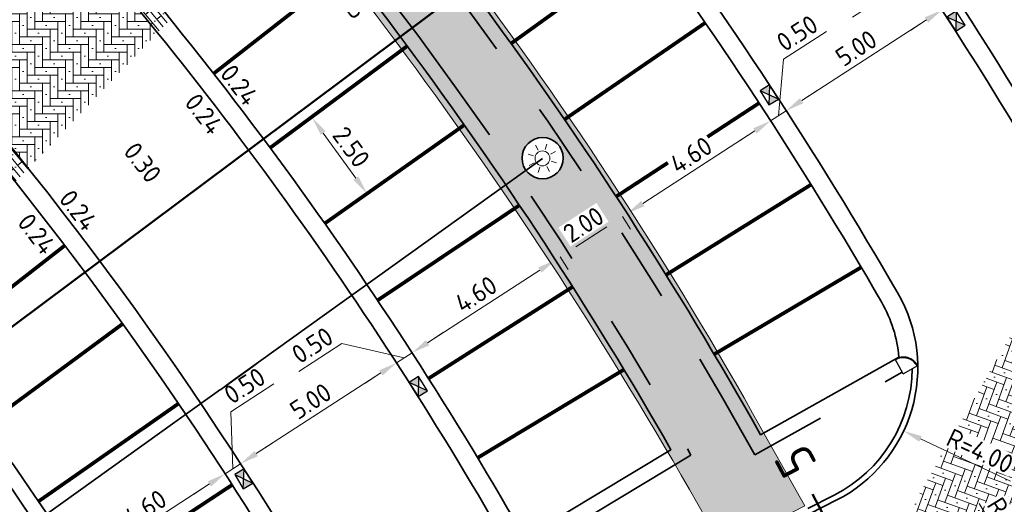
# Model space of a CAD drawing. Header units: metres. Extents: x 109063 to 109671, y 521086 to 521391.
# Tile 12 of 85: x 109144 to 109170, y 521226 to 521239. Entities that reach past the tile are written whole.
import ezdxf
from ezdxf.enums import TextEntityAlignment as Align
from ezdxf.lldxf.tags import DXFTag

# ---------------------------------------------------------------- set-up
doc = ezdxf.new("R2010")
doc.units = ezdxf.units.M
doc.header["$PDMODE"] = 2
doc.linetypes.add('NLCS-HIDDEN', pattern=[4, 2, -2])
doc.linetypes.add('VH-TROTTOIRBAND-SO', pattern=[15, 5, -2, 2, -2, 2, -2])
for name, color, linetype, lineweight in [('N-WE-GR-BOMENGRANULAAT-A-200', 192, 'Continuous', 18), ('N-WE-KL-ET_LS_OV_LICHTMAST-S', 190, 'Continuous', 25), ('N-WE-RI-HWA_KOLK_STRAATKOLK-S-200', 150, 'Continuous', 25), ('N-WE-VH-KANTOPSLUITING_TROTTOIRBAND_130 150_160_HOEKBLOK-S', 210, 'Continuous', 25), ('N-WE-VH-KANTOPSLUITING_TROTTOIRBAND_130X150-G', 210, 'VH-TROTTOIRBAND-SO', 35), ('N-WE-VH-KANTVERHARDING_WEG-G', 4, 'Continuous', 35), ('N-WE-VW-MARKERING_PARKEERVAK-G', 7, 'NLCS-HIDDEN', 35), ('X-XX-AL-M', 7, 'Continuous', 18), ('X-XX-AL-T25', 7, 'Continuous', 25), ('X-XX-AL-VERWIJZING-S', 7, 'Continuous', 25)]:
    doc.layers.add(name, color=color, linetype=linetype, lineweight=lineweight)
doc.layers.add('N-WE-OG-HULPLIJN-G', color=50, linetype='Continuous', lineweight=35, plot=False)
for name, color, linetype, lineweight, true_color in [('N-WE-OV-KABEL_AANSLUITKABEL-G', 3, 'OV-KABEL-SO', 35, 0x00ff00), ('N-WE-VH-KANTOPSLUITING_TROTTOIRBAND_400-G', 6, 'VH-TROTTOIRBAND-SO', 35, 0xff00ff), ('N-WE-VH-VERHARDING_STRAATBAKSTEEN-A', 7, 'Continuous', 18, 0xa50029)]:
    doc.layers.add(name, color=color, linetype=linetype, lineweight=lineweight, true_color=true_color)
doc.layers.get('0').freeze()
doc.styles.add('NLCS-ISO', font='NLCS-ISO.ttf')
doc.styles.add('NLCS-ISO-M200-T25', font='NLCS-ISO.ttf', dxfattribs={"height": 0.5})
doc.styles.get("Standard").update_dxf_attribs({"font": 'isocpeur.ttf'})
tags = doc.linetypes.add('OV-KABEL-SO', pattern='A,4,-1,[103,NLCS.SHX,S=0.75,R=0,X=0,Y=0],-1,4,-1.5,["0V",Standard,S=1,R=0,X=0,Y=-0.5],-3', length=14.5).pattern_tags.tags
tags[18] = DXFTag(74, 10)
doc.dimstyles.new('NLCS-M200-T25-PIJL_L2_H2', dxfattribs={"dimscale": 0.2, "dimtxt": 2.5, "dimasz": 2.5, "dimexe": 2, "dimexo": 2, "dimgap": 0.7, "dimtad": 1, "dimzin": 0, "dimdsep": 46, "dimtxsty": 'NLCS-ISO-M200-T25', "dimcen": 0, "dimdle": 2, "dimclrd": 256, "dimclre": 256, "dimclrt": 256, "dimazin": 0, "dimtfac": 1, "dimtdec": 3, "dimtofl": 0, "dimtmove": 0, "dimatfit": 3, "dimfxl": 2, "dimfxlon": 1, "dimtfillclr": 256, "dimtolj": 1, "dimtzin": 0, "dimlwd": -1, "dimlwe": -1, "dimarcsym": 0})
pattern_1 = [(310, (0, 0), (0.114906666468, 0.096418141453), []), (40, (0.3857, -0.4596), (-0.3856725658, 0.4596266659), [0.15, -0.15]), (40, (0.30774, -0.1334), (-0.3856725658, 0.4596266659), [0.15, -0.15]), (310, (0.2503, -0.1816), (0.22981333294, 0.1928362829), [0, -0.3, 0, 0, 0]), (310, (0.3652, -0.0852), (0.22981333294, 0.1928362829), [0, -0.3, 0, 0, 0])]

# ---------------------------------------------------------------- blocks, each defined once
blk = doc.blocks.new('*U388')
at = {"color": 0, "linetype": 'ByBlock', "lineweight": 50}
blk.add_lwpolyline([(200.83, 0), (0, 0)], dxfattribs=at)
at = {"color": 0, "linetype": 'ByBlock', "style": 'NLCS-ISO'}
blk.add_attdef('NPROFNR', text='', height=5, dxfattribs=at).set_placement((205.83, 0), align=Align.MIDDLE_CENTER)
blk = doc.blocks.new('*D175')
at = {"layer": 'Defpoints', "color": 0, "transparency": 16777216}
for p in [(109149.393, 521226.45), (109149.393, 521226.45), (109145.531, 521223.951)]:
    blk.add_point(p, dxfattribs=at)
at = {"layer": 'X-XX-AL-M', "transparency": 16777216}
for p, q in [((109149.393, 521226.45), (109149.176, 521226.785)), ((109145.95, 521224.223), (109148.973, 521226.178)), ((109145.531, 521223.951), (109145.313, 521224.287))]:
    blk.add_line(p, q, dxfattribs=at)
for points in [[(109148.928, 521226.248), (109149.019, 521226.108), (109149.393, 521226.45)], [(109145.905, 521224.293), (109145.996, 521224.153), (109145.531, 521223.951)]]:
    blk.add_solid(points, dxfattribs=at)
at = {"layer": 'X-XX-AL-M', "transparency": 16777216, "insert": (109147.25, 521225.528), "char_height": 0.5, "attachment_point": 5, "rotation": 32.8924, "style": 'NLCS-ISO-M200-T25', "bg_fill": 3, "box_fill_scale": 1.1, "bg_fill_color": 256, "bg_fill_true_color": 13158600, "bg_fill_transparency": 0}
blk.add_mtext('\\A1;4.60', dxfattribs=at)
blk = doc.blocks.new('*D176')
at = {"layer": 'Defpoints', "color": 0, "transparency": 16777216}
for p in [(109149.813, 521226.721), (109149.813, 521226.721), (109149.393, 521226.45)]:
    blk.add_point(p, dxfattribs=at)
at = {"layer": 'X-XX-AL-M', "transparency": 16777216}
for p, q in [((109149.554, 521228.119), (109150.712, 521228.869)), ((109149.603, 521226.585), (109149.554, 521228.119)), ((109150.233, 521226.993), (109150.653, 521227.264)), ((109149.813, 521226.721), (109149.596, 521227.057)), ((109149.393, 521226.45), (109149.176, 521226.785)), ((109149.393, 521226.45), (109149.813, 521226.721)), ((109148.973, 521226.178), (109148.554, 521225.906))]:
    blk.add_line(p, q, dxfattribs=at)
for points in [[(109150.188, 521227.063), (109150.278, 521226.923), (109149.813, 521226.721)], [(109148.928, 521226.248), (109149.019, 521226.108), (109149.393, 521226.45)]]:
    blk.add_solid(points, dxfattribs=at)
at = {"layer": 'X-XX-AL-M', "transparency": 16777216, "insert": (109149.921, 521228.821), "char_height": 0.5, "attachment_point": 5, "rotation": 32.8924, "style": 'NLCS-ISO-M200-T25', "bg_fill": 3, "box_fill_scale": 1.1, "bg_fill_color": 256, "bg_fill_true_color": 13158600, "bg_fill_transparency": 0}
blk.add_mtext('\\A1;0.50', dxfattribs=at)
blk = doc.blocks.new('*D177')
at = {"layer": 'Defpoints', "color": 0, "transparency": 16777216}
for p in [(109154.012, 521229.436), (109154.012, 521229.436), (109149.813, 521226.721)]:
    blk.add_point(p, dxfattribs=at)
at = {"layer": 'X-XX-AL-M', "transparency": 16777216}
for p, q in [((109154.012, 521229.436), (109153.794, 521229.772)), ((109150.233, 521226.993), (109153.592, 521229.165)), ((109149.813, 521226.721), (109149.596, 521227.057))]:
    blk.add_line(p, q, dxfattribs=at)
for points in [[(109153.546, 521229.235), (109153.637, 521229.095), (109154.012, 521229.436)], [(109150.188, 521227.063), (109150.278, 521226.923), (109149.813, 521226.721)]]:
    blk.add_solid(points, dxfattribs=at)
at = {"layer": 'X-XX-AL-M', "transparency": 16777216, "insert": (109151.701, 521228.406), "char_height": 0.5, "attachment_point": 5, "rotation": 32.8924, "style": 'NLCS-ISO-M200-T25', "bg_fill": 3, "box_fill_scale": 1.1, "bg_fill_color": 256, "bg_fill_true_color": 13158600, "bg_fill_transparency": 0}
blk.add_mtext('\\A1;5.00', dxfattribs=at)
blk = doc.blocks.new('*D178')
at = {"layer": 'Defpoints', "color": 0, "transparency": 16777216}
for p in [(109154.431, 521229.708), (109154.431, 521229.708), (109154.012, 521229.436)]:
    blk.add_point(p, dxfattribs=at)
at = {"layer": 'X-XX-AL-M', "transparency": 16777216}
for p, q in [((109154.851, 521229.979), (109155.271, 521230.251)), ((109152.537, 521229.956), (109151.378, 521229.207)), ((109154.221, 521229.572), (109152.537, 521229.956)), ((109154.012, 521229.436), (109154.431, 521229.708)), ((109154.431, 521229.708), (109154.649, 521229.372)), ((109154.012, 521229.436), (109154.229, 521229.101)), ((109153.592, 521229.165), (109153.172, 521228.893))]:
    blk.add_line(p, q, dxfattribs=at)
for points in [[(109154.806, 521230.049), (109154.896, 521229.909), (109154.431, 521229.708)], [(109153.546, 521229.235), (109153.637, 521229.095), (109154.012, 521229.436)]]:
    blk.add_solid(points, dxfattribs=at)
at = {"layer": 'X-XX-AL-M', "transparency": 16777216, "insert": (109151.746, 521229.909), "char_height": 0.5, "attachment_point": 5, "rotation": 32.8924, "style": 'NLCS-ISO-M200-T25', "bg_fill": 3, "box_fill_scale": 1.1, "bg_fill_color": 256, "bg_fill_true_color": 13158600, "bg_fill_transparency": 0}
blk.add_mtext('\\A1;0.50', dxfattribs=at)
blk = doc.blocks.new('*D179')
at = {"layer": 'Defpoints', "color": 0, "transparency": 16777216}
for p in [(109158.294, 521232.206), (109158.294, 521232.206), (109154.431, 521229.708)]:
    blk.add_point(p, dxfattribs=at)
at = {"layer": 'X-XX-AL-M', "transparency": 16777216}
for p, q in [((109158.294, 521232.206), (109158.077, 521232.542)), ((109154.851, 521229.979), (109157.874, 521231.934)), ((109154.431, 521229.708), (109154.214, 521230.044))]:
    blk.add_line(p, q, dxfattribs=at)
for points in [[(109157.829, 521232.004), (109157.919, 521231.865), (109158.294, 521232.206)], [(109154.806, 521230.049), (109154.896, 521229.909), (109154.431, 521229.708)]]:
    blk.add_solid(points, dxfattribs=at)
at = {"layer": 'X-XX-AL-M', "transparency": 16777216, "insert": (109156.151, 521231.284), "char_height": 0.5, "attachment_point": 5, "rotation": 32.8924, "style": 'NLCS-ISO-M200-T25', "bg_fill": 3, "box_fill_scale": 1.1, "bg_fill_color": 256, "bg_fill_true_color": 13158600, "bg_fill_transparency": 0}
blk.add_mtext('\\A1;4.60', dxfattribs=at)
blk = doc.blocks.new('*D180')
at = {"layer": 'Defpoints', "color": 0, "transparency": 16777216}
for p in [(109160.099, 521233.374), (109160.099, 521233.374), (109158.42, 521232.287)]:
    blk.add_point(p, dxfattribs=at)
at = {"layer": 'X-XX-AL-M', "transparency": 16777216}
for p, q in [((109160.099, 521233.374), (109160.317, 521233.038)), ((109158.84, 521232.559), (109159.679, 521233.102)), ((109158.42, 521232.287), (109158.637, 521231.952))]:
    blk.add_line(p, q, dxfattribs=at)
for points in [[(109159.634, 521233.172), (109159.725, 521233.032), (109160.099, 521233.374)], [(109158.795, 521232.629), (109158.885, 521232.489), (109158.42, 521232.287)]]:
    blk.add_solid(points, dxfattribs=at)
at = {"layer": 'X-XX-AL-M', "transparency": 16777216, "insert": (109159.048, 521233.158), "char_height": 0.5, "attachment_point": 5, "rotation": 32.8924, "style": 'NLCS-ISO-M200-T25', "bg_fill": 3, "box_fill_scale": 1.1, "bg_fill_color": 256, "bg_fill_true_color": 13158600, "bg_fill_transparency": 0}
blk.add_mtext('\\A1;2.00', dxfattribs=at)
blk = doc.blocks.new('*D181')
at = {"layer": 'Defpoints', "color": 0, "transparency": 16777216}
for p in [(109164.088, 521235.953), (109164.088, 521235.953), (109160.225, 521233.455)]:
    blk.add_point(p, dxfattribs=at)
at = {"layer": 'X-XX-AL-M', "transparency": 16777216}
for p, q in [((109164.088, 521235.953), (109163.871, 521236.289)), ((109160.645, 521233.727), (109163.668, 521235.682)), ((109160.225, 521233.455), (109160.442, 521233.119))]:
    blk.add_line(p, q, dxfattribs=at)
for points in [[(109163.623, 521235.752), (109163.713, 521235.612), (109164.088, 521235.953)], [(109160.6, 521233.797), (109160.69, 521233.657), (109160.225, 521233.455)]]:
    blk.add_solid(points, dxfattribs=at)
at = {"layer": 'X-XX-AL-M', "transparency": 16777216, "insert": (109161.945, 521235.032), "char_height": 0.5, "attachment_point": 5, "rotation": 32.8924, "style": 'NLCS-ISO-M200-T25', "bg_fill": 3, "box_fill_scale": 1.1, "bg_fill_color": 256, "bg_fill_true_color": 13158600, "bg_fill_transparency": 0}
blk.add_mtext('\\A1;4.60', dxfattribs=at)
blk = doc.blocks.new('*D182')
at = {"layer": 'Defpoints', "color": 0, "transparency": 16777216}
for p in [(109164.508, 521236.225), (109164.508, 521236.225), (109164.088, 521235.953)]:
    blk.add_point(p, dxfattribs=at)
at = {"layer": 'X-XX-AL-M', "transparency": 16777216}
for p, q in [((109164.438, 521237.611), (109165.597, 521238.36)), ((109164.298, 521236.089), (109164.438, 521237.611)), ((109164.928, 521236.496), (109165.347, 521236.768)), ((109164.088, 521235.953), (109164.508, 521236.225)), ((109164.508, 521236.225), (109164.725, 521235.889)), ((109164.088, 521235.953), (109164.305, 521235.617)), ((109163.668, 521235.682), (109163.248, 521235.41))]:
    blk.add_line(p, q, dxfattribs=at)
for points in [[(109164.882, 521236.566), (109164.973, 521236.426), (109164.508, 521236.225)], [(109163.623, 521235.752), (109163.713, 521235.612), (109164.088, 521235.953)]]:
    blk.add_solid(points, dxfattribs=at)
at = {"layer": 'X-XX-AL-M', "transparency": 16777216, "insert": (109164.805, 521238.313), "char_height": 0.5, "attachment_point": 5, "rotation": 32.8924, "style": 'NLCS-ISO-M200-T25', "bg_fill": 3, "box_fill_scale": 1.1, "bg_fill_color": 256, "bg_fill_true_color": 13158600, "bg_fill_transparency": 0}
blk.add_mtext('\\A1;0.50', dxfattribs=at)
blk = doc.blocks.new('*D183')
at = {"layer": 'Defpoints', "color": 0, "transparency": 16777216}
for p in [(109168.706, 521238.94), (109168.706, 521238.94), (109164.508, 521236.225)]:
    blk.add_point(p, dxfattribs=at)
at = {"layer": 'X-XX-AL-M', "transparency": 16777216}
for p, q in [((109168.706, 521238.94), (109168.489, 521239.276)), ((109164.928, 521236.496), (109168.286, 521238.668)), ((109164.508, 521236.225), (109164.29, 521236.561))]:
    blk.add_line(p, q, dxfattribs=at)
for points in [[(109168.241, 521238.738), (109168.332, 521238.598), (109168.706, 521238.94)], [(109164.882, 521236.566), (109164.973, 521236.426), (109164.508, 521236.225)]]:
    blk.add_solid(points, dxfattribs=at)
at = {"layer": 'X-XX-AL-M', "transparency": 16777216, "insert": (109166.395, 521237.91), "char_height": 0.5, "attachment_point": 5, "rotation": 32.8924, "style": 'NLCS-ISO-M200-T25', "bg_fill": 3, "box_fill_scale": 1.1, "bg_fill_color": 256, "bg_fill_true_color": 13158600, "bg_fill_transparency": 0}
blk.add_mtext('\\A1;5.00', dxfattribs=at)
blk = doc.blocks.new('*D184')
at = {"layer": 'Defpoints', "color": 0, "transparency": 16777216}
for p in [(109169.126, 521239.212), (109169.126, 521239.212), (109168.706, 521238.94)]:
    blk.add_point(p, dxfattribs=at)
at = {"layer": 'X-XX-AL-M', "transparency": 16777216}
for p, q in [((109169.546, 521239.483), (109169.966, 521239.755)), ((109167.456, 521239.494), (109166.297, 521238.745)), ((109168.916, 521239.076), (109167.456, 521239.494)), ((109168.706, 521238.94), (109169.126, 521239.212)), ((109169.126, 521239.212), (109169.343, 521238.876)), ((109168.706, 521238.94), (109168.923, 521238.604)), ((109168.286, 521238.668), (109167.866, 521238.397))]:
    blk.add_line(p, q, dxfattribs=at)
for points in [[(109169.501, 521239.553), (109169.591, 521239.413), (109169.126, 521239.212)], [(109168.241, 521238.738), (109168.332, 521238.598), (109168.706, 521238.94)]]:
    blk.add_solid(points, dxfattribs=at)
at = {"layer": 'X-XX-AL-M', "transparency": 16777216, "insert": (109166.665, 521239.447), "char_height": 0.5, "attachment_point": 5, "rotation": 32.8924, "style": 'NLCS-ISO-M200-T25', "bg_fill": 3, "box_fill_scale": 1.1, "bg_fill_color": 256, "bg_fill_true_color": 13158600, "bg_fill_transparency": 0}
blk.add_mtext('\\A1;0.50', dxfattribs=at)
blk = doc.blocks.new('*D187')
at = {"layer": 'Defpoints', "color": 0, "transparency": 16777216}
for p in [(109150.617, 521235.211), (109153.21, 521234.007), (109152.079, 521233.19)]:
    blk.add_point(p, dxfattribs=at)
at = {"layer": 'X-XX-AL-M', "transparency": 16777216}
for p, q in [((109151.423, 521235.795), (109152.071, 521236.264)), ((109152.04, 521235.624), (109152.917, 521234.412)), ((109152.886, 521233.773), (109153.534, 521234.242))]:
    blk.add_line(p, q, dxfattribs=at)
for points in [[(109152.108, 521235.673), (109151.973, 521235.575), (109151.747, 521236.029)], [(109152.984, 521234.461), (109152.849, 521234.364), (109153.21, 521234.007)]]:
    blk.add_solid(points, dxfattribs=at)
at = {"layer": 'X-XX-AL-M', "transparency": 16777216, "insert": (109152.794, 521235.247), "char_height": 0.5, "attachment_point": 5, "rotation": 305.8779, "style": 'NLCS-ISO-M200-T25', "bg_fill": 3, "box_fill_scale": 1.1, "bg_fill_color": 256, "bg_fill_true_color": 13158600, "bg_fill_transparency": 0}
blk.add_mtext('\\A1;2.50', dxfattribs=at)
blk = doc.blocks.new('*D192')
at = {"layer": 'Defpoints', "color": 0, "transparency": 16777216}
for p in [(109164.054, 521229.308), (109167.672, 521227.603)]:
    blk.add_point(p, dxfattribs=at)
at = {"layer": 'X-XX-AL-M', "transparency": 16777216}
blk.add_line((109170.549, 521226.248), (109168.125, 521227.39), dxfattribs=at)
blk.add_solid([(109168.16, 521227.465), (109168.089, 521227.315), (109167.672, 521227.603)], dxfattribs=at)
at = {"layer": 'X-XX-AL-M', "transparency": 16777216, "insert": (109169.729, 521227.065), "char_height": 0.5, "attachment_point": 5, "rotation": 334.7724, "style": 'NLCS-ISO-M200-T25', "bg_fill": 3, "box_fill_scale": 1.1, "bg_fill_color": 256, "bg_fill_true_color": 13158600, "bg_fill_transparency": 0}
blk.add_mtext('\\A1;R=4.00', dxfattribs=at)
blk = doc.blocks.new('*D193')
at = {"layer": 'Defpoints', "color": 0, "transparency": 16777216}
for p in [(109160.04, 521227.258), (109159.203, 521223.347)]:
    blk.add_point(p, dxfattribs=at)
at = {"layer": 'X-XX-AL-M', "transparency": 16777216}
blk.add_line((109158.537, 521220.238), (109159.098, 521222.858), dxfattribs=at)
blk.add_solid([(109159.016, 521222.876), (109159.179, 521222.841), (109159.203, 521223.347)], dxfattribs=at)
at = {"layer": 'X-XX-AL-M', "transparency": 16777216, "insert": (109158.384, 521221.385), "char_height": 0.5, "attachment_point": 5, "rotation": 77.9126, "style": 'NLCS-ISO-M200-T25', "bg_fill": 3, "box_fill_scale": 1.1, "bg_fill_color": 256, "bg_fill_true_color": 13158600, "bg_fill_transparency": 0}
blk.add_mtext('\\A1;R=4.00', dxfattribs=at)
blk = doc.blocks.new('*U390')
at = {"color": 0, "linetype": 'ByBlock', "lineweight": 50}
blk.add_lwpolyline([(69.92, 0), (0, 0)], dxfattribs=at)
blk.add_circle((-2.5, 0), 2.5, dxfattribs=at)
at = {"color": 0, "linetype": 'ByBlock', "style": 'NLCS-ISO'}
blk.add_attdef('NPROFNR', text='', height=5, dxfattribs=at).set_placement((74.92, 0), align=Align.MIDDLE_CENTER)
blk = doc.blocks.new('SRI-KOLK_STRAAT-SO')
h = blk.add_hatch(color=256)
h.dxf.hatch_style = 1
h.paths.add_polyline_path([(-1.125, 1.5), (-1.125, 0), (0, 0.75)])
h.paths.add_polyline_path([(1.125, 1.5), (0, 0.75), (1.125, 0)])
for p, q in [((-1.125, 0), (1.125, 1.5)), ((1.125, 0), (-1.125, 1.5))]:
    blk.add_line(p, q)
blk.add_lwpolyline([(-1.125, 0), (1.125, 0), (1.125, 1.5), (-1.125, 1.5)], close=True)
blk = doc.blocks.new('*D252')
at = {"layer": 'Defpoints', "color": 0, "transparency": 16777216}
for p in [(109171.341, 521222.988), (109171.603, 521222.562)]:
    blk.add_point(p, dxfattribs=at)
at = {"layer": 'X-XX-AL-M', "transparency": 16777216}
blk.add_line((109169.702, 521225.654), (109171.079, 521223.414), dxfattribs=at)
blk.add_arc((109171.603, 521222.562), 0.5, 117.7841, 167.4175, dxfattribs=at)
blk.add_solid([(109171.15, 521223.457), (109171.008, 521223.37), (109171.341, 521222.988)], dxfattribs=at)
at = {"layer": 'X-XX-AL-M', "transparency": 16777216, "insert": (109170.592, 521224.951), "char_height": 0.5, "attachment_point": 5, "rotation": 301.5809, "style": 'NLCS-ISO-M200-T25', "bg_fill": 3, "box_fill_scale": 1.1, "bg_fill_color": 256, "bg_fill_true_color": 13158600, "bg_fill_transparency": 0}
blk.add_mtext('\\A1;R=0.50', dxfattribs=at)
blk = doc.blocks.new('SKL-ET_OV_LICHTMAST-SO')
at = {"color": 0, "linetype": 'ByBlock', "lineweight": 18}
for points in [[(-1.41, 1.41), (-0.88, 0.88)], [(0, 2), (0, 1.25)], [(0.88, 0.88), (1.41, 1.41)], [(-1.25, 0), (-2, 0)], [(2, 0), (1.25, 0)], [(-1.41, -1.41), (-0.88, -0.88)], [(0, -1.25), (0, -2)], [(0.88, -0.88), (1.41, -1.41)]]:
    blk.add_lwpolyline(points, dxfattribs=at)
blk.add_circle((0, 0), 1, dxfattribs=at)
blk = doc.blocks.new('SVH-TROTTOIRBAND HOEKBLOK_130 150X160_R450_H90UITW_VB-MM')
at = {"linetype": 'Continuous'}
for q in [(450, 450), (0, 0)]:
    blk.add_line((0, 450), q, dxfattribs=at)
for radius in [450, 430]:
    blk.add_arc((0, 450), radius, 270, 0, dxfattribs=at)

msp = doc.modelspace()

# ---------------------------------------------------------------- hatches: boundary and pattern name
at = {"layer": 'N-WE-GR-BOMENGRANULAAT-A-200'}
h = msp.add_hatch(dxfattribs=at)
h.set_pattern_fill('AGR-BOMENGRANULAAT-SO', color=256, scale=0.2, pattern_type=2)
h.set_pattern_definition([(45, (0, 0), (-0.17960512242, 0.17960512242), [0, -0.254]), (0, (0.8, 0.2), (2, 2), [0.1, -0.6, 0.1, -1.2]), (0, (1.8, 0.3), (2, 2), [0.1, -1.9]), (0, (0.7, 0.5), (2, 2), [0.2, -1.8]), (0, (1.3, 0.6), (2, 2), [0.1, -1.9]), (0, (0.4, 0.7), (2, 2), [0.1, -1.9]), (0, (1.2, 0.9), (2, 2), [0.2, -1.8]), (0, (0.5, 1), (2, 2), [0.2, -0.7, 0.1, -1]), (0, (0.5, 1.2), (2, 2), [0.2, -1.1, 0.2, -0.5]), (0, (1.1, 1.3), (2, 2), [0.1, -1.9]), (0, (1.1, 1.6), (2, 2), [0.1, -1.9]), (0, (0, 1.7), (2, 2), [0.1, -1.9]), (0, (0.5, 1.8), (2, 2), [0.1, -0.7, 0.2, -1]), (90, (0.2, 0.5), (-2, 2), [0.1, -0.9, 0.1, -0.9]), (90, (0.3, 0.8), (-2, 2), [0.1, -1.9]), (90, (0.4, 1.9), (-2, 2), [0.1, -1.9]), (90, (0.5, 1.2), (-2, 2), [0.2, -1.8]), (90, (0.6, 0.3), (-2, 2), [0.1, -1.9]), (90, (0.7, 1.9), (-2, 2), [0.1, -1.9]), (90, (0.8, 1.3), (-2, 2), [0.1, -1.9]), (90, (1.1, 0.7), (-2, 2), [0.1, -1.9]), (90, (1.2, 1.9), (-2, 2), [0.1, -1.9]), (90, (1.3, 1.4), (-2, 2), [0.1, -1.9]), (90, (1.4, 1), (-2, 2), [0.2, -1.8]), (90, (1.5, 0.7), (-2, 2), [0.1, -1.9]), (90, (1.6, 1.1), (-2, 2), [0.1, -1.9]), (90, (1.7, 0), (-2, 2), [0.1, -1.2, 0.2, -0.5]), (45, (0, 1.2), (0, 1.9999999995), [0.1414, -0.7071, 0.1414, -0.98994, 0.1414, -0.7071871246]), (45, (0.6, 0.4), (0, 1.9999999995), [0.1414, -0.98994, 0.1414, -0.2828, 0.1414, -1.1314871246]), (45, (0.1, 0.4), (0, 2), [0.141421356, -1.838478, 0.282842, -0.565685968]), (45, (0.7, 0.8), (0, 2), [0.14142134, -0.5656854, 0.14142134, -1.9798990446]), (45, (0.7, 1.2), (0, 2), [0.14142134, -2.6870057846]), (45, (1.1, 0.8), (0, 2), [0.14142134, -2.6870057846]), (45, (1.5, 1), (0, 2), [0.14142134, -2.6870057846]), (45, (1.2, 0), (0, 2), [0.14142134, -2.6870057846]), (135, (0.7, 0), (-2, 0), [0.14142134, -2.6870057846]), (135, (1.7, 0.1), (-2, 0), [0.1414212, -1.979899, 0.1414212, -0.5656857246]), (135, (1.1, 1.3), (-2, 0), [0.14142134, -2.6870057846]), (135, (0.5, 1.8), (-2, 0), [0.14142134, -2.6870057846]), (135, (1.8, 0.3), (-2, 0), [0.14142134, -2.6870057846]), (135, (1, 0.4), (-2, 0), [0.14142134, -2.6870057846]), (135, (0.8, 1.4), (-2, 0), [0.14142134, -2.6870057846]), (135, (1.8, 1.2), (-2, 0), [0.14142134, -2.6870057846]), (135, (1.5, 0.8), (-2, 0), [0.14142134, -2.6870057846]), (135, (0.8, 0.9), (-2, 0), [0.14142134, -2.6870057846]), (135, (0.4, 0.7), (-2, 0), [0.14142, -1.41421356, 0.14142, -1.1313735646]), (135, (1.6, 1.2), (-2, 0), [0.1414212, -0.282842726, 0.1414212, -2.262742]), (26.5650512, (1.3, 0.1), (2, 8e-10), [0.2236, -1.118, 0.2236, -2.906935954]), (26.5650512, (1.8, 0.6), (2, 8e-10), [0.2236, -2.0124, 0.2236, -2.012535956]), (26.5650512, (1.9, 0.3), (2, 8e-10), [0.22360678, -4.24852916]), (26.5650512, (0.3, 0.9), (2, 8e-10), [0.22360678, -4.24852916]), (26.5650512, (0.5, 1.4), (2, 8e-10), [0.22360678, -4.24852916]), (26.5650512, (0.4, 0), (2, 8e-10), [0.22360678, -4.24852916]), (63.43494882, (1, 1.4), (1e-10, 2), [0.22360678, -4.24852916]), (63.43494882, (0.9, 0.2), (1e-10, 2), [0.22360678, -4.24852916]), (63.43494882, (1.7, 0.4), (1e-10, 2), [0.22360678, -4.24852916]), (63.43494882, (0.1, 1.3), (1e-10, 2), [0.22360678, -4.24852916]), (153.43494882, (1.3, 0.6), (-2, 1e-10), [0.22360678, -4.24852916]), (153.43494882, (0.8, 0.2), (-2, 1e-10), [0.22360678, -4.24852916]), (153.43494882, (0.2, 0.6), (-2, 1e-10), [0.22360678, -4.24852916])])
edge = h.paths.add_edge_path()
edge.add_line((109143.868, 521250.019), (109145.94, 521247.778))
edge.add_arc((109058.122, 521166.596), 119.593, 28.93171, 42.75129, ccw=False)
edge.add_line((109162.789, 521224.451), (109165.009, 521225.585))
edge.add_line((109165.009, 521225.585), (109163.602, 521228.086))
edge.add_arc((109069.828, 521175.304), 107.608, 29.3738, 45.21141)
edge.add_line((109145.637, 521251.675), (109143.868, 521250.019))
edge = h.paths.add_edge_path(flags=16)
edge.add_arc((109147.765, 521247.638), 0.561, 0, 360)
edge = h.paths.add_edge_path(flags=16)
edge.add_arc((109157.948, 521234.948), 0.555, 0, 360)
at = {"layer": 'N-WE-VH-VERHARDING_STRAATBAKSTEEN-A'}
h = msp.add_hatch(dxfattribs=at)
h.set_pattern_fill('AVH-SBS_DIKFORMAAT_HALFST-SO', color=256, scale=3, angle=310, pattern_type=2)
h.set_pattern_definition(pattern_1)
h.paths.add_polyline_path([(109145.331, 521241.769), (109144.985, 521241.405, -0.009667), (109147.574, 521238.324), (109147.922, 521238.689, 0.00962)])
h = msp.add_hatch(dxfattribs=at)
h.set_pattern_fill('AVH-SBS_DIKFORMAAT_KEPER', color=256, scale=3, pattern_type=2)
h.set_pattern_definition([(0, (0, 0), (0.207, 0.207), [0.828, -0.414]), (270, (0, 0.621), (0.207, 0.207), [0.828, -0.414]), (0, (0.5175, 0.1035), (0.207, 0.207), [0, -1.242]), (0, (0.1035, 0.3105), (0.207, 0.207), [0, -1.242])])
h.paths.add_polyline_path([(109147.574, 521238.324, 0.009667), (109144.985, 521241.405), (109141.52, 521237.771, -0.010162), (109144.093, 521234.673)])
h = msp.add_hatch(dxfattribs=at)
h.set_pattern_fill('AVH-SBS_DIKFORMAAT_HALFST-SO', color=256, scale=3, angle=310, pattern_type=2)
h.set_pattern_definition(pattern_1)
h.paths.add_polyline_path([(109141.52, 521237.771), (109141.173, 521237.407, -0.010214), (109143.745, 521234.308), (109144.093, 521234.673, 0.010162)])
h = msp.add_hatch(dxfattribs=at)
h.set_pattern_fill('AVH-SBS_DIKFORMAAT_KEPER', color=256, scale=3, angle=340, pattern_type=2)
h.set_pattern_definition([(340, (0, 0), (0.26531454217, 0.123718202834), [0.828, -0.414]), (250, (0.2124, 0.58355), (0.26531454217, 0.123718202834), [0.828, -0.414]), (340, (0.5217, -0.07974), (0.26531454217, 0.123718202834), [0, -1.242]), (340, (0.20346, 0.25638), (0.26531454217, 0.123718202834), [0, -1.242])])
h.paths.add_polyline_path([(109174.406, 521229.155, 0.009268), (109172.248, 521233.112), (109164.273, 521219.265), (109170.496, 521222.544)])

# ---------------------------------------------------------------- linework, layer by layer
at = {"layer": 'N-WE-OG-HULPLIJN-G'}
msp.add_circle((109157.948, 521234.948), 0.555, dxfattribs=at)
at = {"layer": 'N-WE-VH-KANTOPSLUITING_TROTTOIRBAND_130X150-G', "flags": 128}
msp.add_lwpolyline([(109167.904, 521229.28, -0.279863), (109165.805, 521225.879), (109161.791, 521223.83, -0.298082), (109157.599, 521224.281)], format="xyb", dxfattribs=at)
at = {"layer": 'N-WE-VH-KANTOPSLUITING_TROTTOIRBAND_400-G', "flags": 128}
msp.add_lwpolyline([(109139.467, 521238.652), (109136.118, 521235.579, -0.065489), (109149.96, 521215.472), (109150.513, 521214.388), (109154.975, 521216.74)], format="xyb", dxfattribs=at)
at = {"layer": 'N-WE-VH-KANTVERHARDING_WEG-G'}
for points in [[(109137.971, 521240.279), (109134.989, 521237.393, 0.026606), (109127.754, 521244.29), (109133.312, 521250.949, -0.101245), (109134.879, 521252.199), (109147.128, 521258.448, -0.330211), (109154.176, 521257.265, -0.073785), (109174.896, 521228.206), (109176.603, 521224.864, 0.417968), (109177.281, 521224.649), (109216.067, 521245.085), (109216.684, 521245.41, 0.424998), (109217.887, 521249.559), (109217.365, 521250.468), (109220.465, 521252.225), (109221.135, 521251.043, 0.405322), (109225.143, 521249.867), (109232.551, 521253.77)], [(109154.752, 521217.074, 0.066497), (109140.07, 521238.661)]]:
    msp.add_lwpolyline(points, format="xyb", dxfattribs=at)
at = {"layer": 'N-WE-VH-KANTVERHARDING_WEG-G', "flags": 128}
for points in [[(109165.873, 521225.745), (109161.859, 521223.696, -0.398273), (109156.583, 521225.247, 0.055624), (109142.832, 521243.793, -0.411506), (109143.011, 521249.421), (109146.278, 521252.516, -0.416818), (109151.957, 521252.337, -0.056266), (109167.516, 521231.312, -0.429687), (109165.873, 521225.745)], [(109150.718, 521252.59), (109147.546, 521249.584, -0.061745), (109163.817, 521227.502), (109167.542, 521229.593)], [(109150.705, 521252.577, -0.096444), (109151.785, 521251.788, -0.05565), (109167.083, 521231.061, -0.111203), (109167.542, 521229.593, -0.111203)], [(109131.022, 521248.206, -0.106347), (109156.287, 521215.057)], [(109142.536, 521244.839), (109145.876, 521248.003, -0.059838), (109161.403, 521227.098), (109157.564, 521224.785)], [(109157.564, 521224.785, -0.064587), (109157.015, 521225.499, 0.057944), (109142.536, 521244.839)], [(109175.588, 521227.951), (109175.342, 521228.433, 0.029738), (109167.987, 521240.94)], [(109150.685, 521214.931), (109150.316, 521215.654, 0.06443), (109136.68, 521235.552), (109139.753, 521238.371)]]:
    msp.add_lwpolyline(points, format="xyb", dxfattribs=at)
at = {"layer": 'N-WE-VW-MARKERING_PARKEERVAK-G', "ltscale": 0.5, "const_width": 0.1}
for points in [[(109157.099, 521238.035), (109160.833, 521240.722)], [(109152.714, 521240.053), (109149.086, 521237.224)], [(109158.537, 521235.99), (109162.329, 521238.592)], [(109154.301, 521237.966), (109150.607, 521235.225)], [(109159.928, 521233.913), (109163.778, 521236.43)], [(109155.838, 521235.841), (109152.079, 521233.19)], [(109161.272, 521231.805), (109165.178, 521234.235)], [(109157.324, 521233.68), (109153.502, 521231.12)], [(109141.45, 521229.767), (109145.077, 521232.596)], [(109162.569, 521229.668), (109166.528, 521232.009)], [(109158.757, 521231.484), (109154.875, 521229.016)], [(109142.936, 521227.756), (109146.637, 521230.488)], [(109160.137, 521229.254), (109156.197, 521226.88)], [(109144.367, 521225.707), (109148.14, 521228.34)], [(109145.744, 521223.62), (109149.585, 521226.152)]]:
    msp.add_lwpolyline(points, dxfattribs=at)

# ---------------------------------------------------------------- block references
at = {"layer": 'N-WE-KL-ET_LS_OV_LICHTMAST-S', "xscale": 0.2, "yscale": 0.2, "zscale": 0.2, "rotation": 27.7805159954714}
msp.add_blockref('SKL-ET_OV_LICHTMAST-SO', (109157.943, 521234.941), dxfattribs=at)
at = {"layer": 'X-XX-AL-VERWIJZING-S', "xscale": 0.2, "yscale": 0.2, "zscale": 0.2, "rotation": 36.73936879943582}
msp.add_blockref('*U388', (109139.339, 521227.198), dxfattribs=at)

# ---------------------------------------------------------------- texts
at = {"layer": 'X-XX-AL-T25', "char_height": 0.5, "attachment_point": 1, "rotation": 307.8516, "style": 'NLCS-ISO-M200-T25'}
for s, insert in [('0.35', (109152.556, 521239.859)), ('0.24', (109149.625, 521237.524)), ('0.24', (109148.67, 521236.745)), ('0.30', (109147.025, 521235.429)), ('0.24', (109145.287, 521234.15)), ('0.24', (109144.167, 521233.515))]:
    msp.add_mtext_dynamic_manual_height_columns(s, width=1.41981, gutter_width=2.5, heights=[0], dxfattribs=dict(at, insert=insert))

# ---------------------------------------------------------------- next in the draw order: dimensions: what is measured, and where the dimension line sits
at = {"layer": 'X-XX-AL-M'}
dim = msp.add_linear_dim(base=(109164.508, 521236.225), p1=(109164.088, 521235.953), p2=(109164.508, 521236.225), angle=32.8924, dimstyle='NLCS-M200-T25-PIJL_L2_H2', override={"dimtmove": 1, "dimtfill": 1}, dxfattribs=at)
dim.commit()
dim.dimension.update_dxf_attribs({"geometry": '*D182', "text_midpoint": (109164.555, 521237.687), "dimtype": 161})
for p1, p2, distance, picture, middle in [((109150.6168, 521235.2114), (109152.0791, 521233.1896), 1.3952, '*D187', (109152.7944, 521235.2467)), ((109145.531, 521223.951), (109149.393, 521226.45), 0, '*D175', (109147.25, 521225.528))]:
    dim = msp.add_aligned_dim(p1=p1, p2=p2, distance=distance, dimstyle='NLCS-M200-T25-PIJL_L2_H2', override={"dimtfill": 1}, dxfattribs=at)
    dim.commit()
    dim.dimension.update_dxf_attribs({"geometry": picture, "text_midpoint": middle})
for center, mpoint, picture, middle in [((109164.054, 521229.308), (109167.672, 521227.603), '*D192', (109169.729, 521227.065)), ((109160.04, 521227.258), (109159.203, 521223.347), '*D193', (109158.384, 521221.385))]:
    dim = msp.add_radius_dim(center=center, mpoint=mpoint, dimstyle='NLCS-M200-T25-PIJL_L2_H2', override={"dimpost": 'R=<>', "dimtfill": 1}, dxfattribs=at)
    dim.commit()
    dim.dimension.update_dxf_attribs({"geometry": picture, "text_midpoint": middle})

# ---------------------------------------------------------------- next in the draw order: block references
at = {"layer": 'N-WE-VH-KANTOPSLUITING_TROTTOIRBAND_130 150_160_HOEKBLOK-S', "xscale": 0.001, "yscale": 0.001, "zscale": 0.001, "rotation": 119.3183569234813}
msp.add_blockref('SVH-TROTTOIRBAND HOEKBLOK_130 150X160_R450_H90UITW_VB-MM', (109168.052, 521229.364), dxfattribs=at)
at = {"layer": 'X-XX-AL-VERWIJZING-S', "xscale": 0.2, "yscale": 0.2, "zscale": 0.2, "rotation": 117.7840780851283}
msp.add_blockref('*U390', (109171.74, 521213.534), dxfattribs=at).add_auto_attribs({'NPROFNR': '5'})

# ---------------------------------------------------------------- next in the draw order: dimensions: what is measured, and where the dimension line sits
at = {"layer": 'X-XX-AL-M'}
dim = msp.add_aligned_dim(p1=(109164.508, 521236.225), p2=(109168.706, 521238.94), distance=0, dimstyle='NLCS-M200-T25-PIJL_L2_H2', override={"dimtfill": 1}, dxfattribs=at)
dim.commit()
dim.dimension.update_dxf_attribs({"geometry": '*D183', "text_midpoint": (109166.395, 521237.91)})
dim = msp.add_linear_dim(base=(109149.813, 521226.721), p1=(109149.393, 521226.45), p2=(109149.813, 521226.721), angle=32.8924, dimstyle='NLCS-M200-T25-PIJL_L2_H2', override={"dimtmove": 1, "dimtfill": 1}, dxfattribs=at)
dim.commit()
dim.dimension.update_dxf_attribs({"geometry": '*D176', "text_midpoint": (109149.671, 521228.195), "dimtype": 161})

# ---------------------------------------------------------------- next in the draw order: block references
at = {"layer": 'N-WE-RI-HWA_KOLK_STRAATKOLK-S-200', "xscale": 0.2, "yscale": 0.2, "zscale": 0.2, "rotation": 300.9679811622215}
msp.add_blockref('SRI-KOLK_STRAAT-SO', (109149.77, 521226.234), dxfattribs=at)

# ---------------------------------------------------------------- next in the draw order: dimensions: what is measured, and where the dimension line sits
at = {"layer": 'X-XX-AL-M'}
dim = msp.add_linear_dim(base=(109169.126, 521239.212), p1=(109168.706, 521238.94), p2=(109169.126, 521239.212), angle=32.8924, dimstyle='NLCS-M200-T25-PIJL_L2_H2', override={"dimtmove": 1, "dimtfill": 1}, dxfattribs=at)
dim.commit()
dim.dimension.update_dxf_attribs({"geometry": '*D184', "text_midpoint": (109167.339, 521239.418), "dimtype": 161})
dim = msp.add_aligned_dim(p1=(109149.813, 521226.721), p2=(109154.012, 521229.436), distance=0, dimstyle='NLCS-M200-T25-PIJL_L2_H2', override={"dimtfill": 1}, dxfattribs=at)
dim.commit()
dim.dimension.update_dxf_attribs({"geometry": '*D177', "text_midpoint": (109151.701, 521228.406)})
dim = msp.add_radius_dim(center=(109171.603, 521222.562), mpoint=(109171.341, 521222.988), dimstyle='NLCS-M200-T25-PIJL_L2_H2', override={"dimpost": 'R=<>', "dimtfill": 1}, dxfattribs=at)
dim.commit()
dim.dimension.update_dxf_attribs({"geometry": '*D252', "text_midpoint": (109170.26, 521224.747)})

# ---------------------------------------------------------------- next in the draw order: block references
at = {"layer": 'N-WE-RI-HWA_KOLK_STRAATKOLK-S-200', "xscale": 0.2, "yscale": 0.2, "zscale": 0.2, "rotation": 122.9620365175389}
msp.add_blockref('SRI-KOLK_STRAAT-SO', (109169.207, 521238.716), dxfattribs=at)

# ---------------------------------------------------------------- next in the draw order: dimensions: what is measured, and where the dimension line sits
at = {"layer": 'X-XX-AL-M'}
dim = msp.add_linear_dim(base=(109154.431, 521229.708), p1=(109154.012, 521229.436), p2=(109154.431, 521229.708), angle=32.8924, dimstyle='NLCS-M200-T25-PIJL_L2_H2', override={"dimtmove": 1, "dimtfill": 1}, dxfattribs=at)
dim.commit()
dim.dimension.update_dxf_attribs({"geometry": '*D178', "text_midpoint": (109152.419, 521229.88), "dimtype": 161})

# ---------------------------------------------------------------- next in the draw order: block references
at = {"layer": 'N-WE-RI-HWA_KOLK_STRAATKOLK-S-200', "xscale": 0.2, "yscale": 0.2, "zscale": 0.2, "rotation": 122.4537891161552}
msp.add_blockref('SRI-KOLK_STRAAT-SO', (109154.726, 521228.878), dxfattribs=at)

# ---------------------------------------------------------------- next in the draw order: dimensions: what is measured, and where the dimension line sits
at = {"layer": 'X-XX-AL-M'}
dim = msp.add_aligned_dim(p1=(109154.431, 521229.708), p2=(109158.294, 521232.206), distance=0, dimstyle='NLCS-M200-T25-PIJL_L2_H2', override={"dimtfill": 1}, dxfattribs=at)
dim.commit()
dim.dimension.update_dxf_attribs({"geometry": '*D179', "text_midpoint": (109156.151, 521231.284)})

# ---------------------------------------------------------------- next in the draw order: linework, layer by layer
at = {"layer": 'N-WE-OV-KABEL_AANSLUITKABEL-G', "flags": 128}
msp.add_lwpolyline([(109157.943, 521234.941), (109143.598, 521224.651)], dxfattribs=at)

# ---------------------------------------------------------------- next in the draw order: dimensions: what is measured, and where the dimension line sits
at = {"layer": 'X-XX-AL-M'}
dim = msp.add_aligned_dim(p1=(109158.42, 521232.287), p2=(109160.099, 521233.374), distance=0, dimstyle='NLCS-M200-T25-PIJL_L2_H2', override={"dimtfill": 1}, dxfattribs=at)
dim.commit()
dim.dimension.update_dxf_attribs({"geometry": '*D180', "text_midpoint": (109159.048, 521233.158)})

# ---------------------------------------------------------------- next in the draw order: dimensions: what is measured, and where the dimension line sits
dim = msp.add_aligned_dim(p1=(109160.225, 521233.455), p2=(109164.088, 521235.953), distance=0, dimstyle='NLCS-M200-T25-PIJL_L2_H2', override={"dimtfill": 1}, dxfattribs=at)
dim.commit()
dim.dimension.update_dxf_attribs({"geometry": '*D181', "text_midpoint": (109161.945, 521235.032)})

# ---------------------------------------------------------------- next in the draw order: linework, layer by layer
at = {"layer": 'N-WE-GR-BOMENGRANULAAT-A-200'}
msp.add_lwpolyline([(109143.868, 521250.019), (109145.94, 521247.778, -0.060372), (109162.789, 521224.451), (109165.009, 521225.585), (109163.602, 521228.086, 0.069215), (109145.637, 521251.675)], format="xyb", close=True, dxfattribs=at)
at = {"layer": 'N-WE-VH-KANTOPSLUITING_TROTTOIRBAND_400-G', "flags": 128}
for points in [[(109150.443, 521252.881), (109146.98, 521249.599, -0.063553), (109163.664, 521226.957), (109167.635, 521229.187)], [(109157.823, 521224.474), (109161.943, 521226.956, 0.061649), (109145.891, 521248.568), (109142.418, 521245.278)]]:
    msp.add_lwpolyline(points, format="xyb", dxfattribs=at)

# ---------------------------------------------------------------- next in the draw order: block references
at = {"layer": 'N-WE-RI-HWA_KOLK_STRAATKOLK-S-200', "xscale": 0.2, "yscale": 0.2, "zscale": 0.2, "rotation": 121.9701960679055}
msp.add_blockref('SRI-KOLK_STRAAT-SO', (109164.18, 521236.729), dxfattribs=at)

doc.saveas('drawing.dxf')
